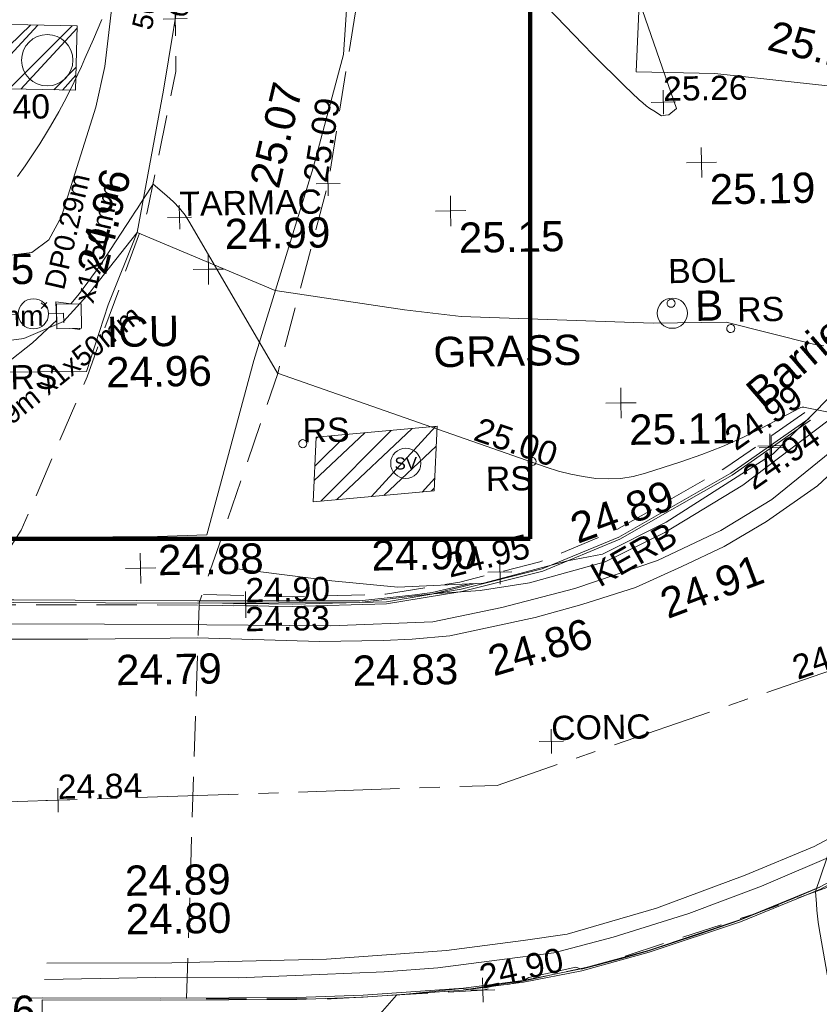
# Model space of a CAD drawing. Header units: millimetres. Extents: x -290717 to 520720, y -88450 to 287762.
# Tile 92 of 197: x -21755 to -11840, y -36771 to -24564. Entities that reach past the tile are written whole.
import ezdxf

# ---------------------------------------------------------------- set-up
doc = ezdxf.new("R2010")
doc.units = ezdxf.units.MM
for name, pattern in [('IMPORT-CENTER _6_', [2000, 1250, -250, 250, -250]), ('IMPORT-DASHED _2_', [750, 500, -250]), ('IMPORT-HIDDEN2 _3_', [4762.5, 3175, -1587.5]), ('IMPORT-UG_ELEC_LV_QLB2 _2_', [2700, 1500, -300.0000000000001, 0, -250, 150, -300.0000000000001, 0, -200]), ('IMPORT-UG_ELEC_STREET LIGHTING_QLB2 _2_', [2700, 1500, -300.0000000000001, 0, -250, 150, -300.0000000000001, 0, -200])]:
    doc.linetypes.add(name, pattern=pattern)
for name, color, linetype, lineweight, true_color in [('00_TOPO_FOOTPATH', 7, 'Continuous', 9, 0xa50000), ('00_TOPO_FURN_BARRIER', 7, 'Continuous', 9, 0x666666), ('00_TOPO_FURN_BOLLARD', 7, 'Continuous', 9, 0x666666), ('00_TOPO_FURN_LAMP_POST', 7, 'Continuous', 9, 0x666666), ('00_TOPO_KERB_BOTTOM', 1, 'Continuous', 9, 0xff0000), ('00_TOPO_KERB_TOP', 7, 'Continuous', 9, 0xa500a5), ('00_TOPO_LEVEL_SPOT', 7, 'Continuous', 9, 0x666666), ('00_TOPO_ROAD_MARKING_YELLOW_CONTINUOUS', 40, 'Continuous', 9, 0xffbf00), ('00_TOPO_SERV_IC', 5, 'Continuous', 9, 0x0000ff), ('00_TOPO_SERV_MH', 7, 'Continuous', 9, 0x666666), ('00_TOPO_SERV_STOP_VALVE', 7, 'Continuous', 9, 0x666666), ('00_UAV_FORM_LINES', 7, 'Continuous', 9, 0x666666), ('01_DTM_CONTOUR_MJR', 7, 'Continuous', 9, 0x7f3f00), ('12333-PUM-2D-U-0001-C01 - Rev2_REVIT IMPORT_dwg', 7, 'Continuous', 9, 0x767676), ('A_RHA_Line', 7, 'Continuous', 9, 0x00a600), ('BOLLARD', 7, 'Continuous', 9, 0x00a5a5), ('BOLLARD_TXT', 7, 'Continuous', 9, 0x00a5a5), ('CONTOURS_INDEX', 4, 'Continuous', 9, 0x00ffff), ('CONTOURS_INDEX_LVL', 4, 'Continuous', 9, 0x00ffff), ('CONTOURS_MINOR', 7, 'Continuous', 9, 0x00a5a5), ('KERB_BOTTOM', 7, 'Continuous', 9, 0x0000a5), ('KERB_BOTTOM_LVL', 7, 'Continuous', 9, 0x0000a5), ('KERB_BOTTOM_TXT', 7, 'Continuous', 9, 0x0000a5), ('KERB_TOP', 2, 'Continuous', 9, 0xffff00), ('KERB_TOP_LVL', 2, 'Continuous', 9, 0xffff00), ('PUM-CHAMBER EXTENTS', 6, 'IMPORT-HIDDEN2 _3_', 9, 0xff00ff), ('PUM-ELECTRIC-LV-QLB2', 1, 'IMPORT-UG_ELEC_LV_QLB2 _2_', 9, 0xff0000), ('PUM-ELECTRIC-MH', 1, 'Continuous', 9, 0xff0000), ('ROAD_CROWNLINE', 7, 'IMPORT-CENTER _6_', 9, 0xa500a5), ('ROAD_CROWNLINE_LVL', 7, 'Continuous', 9, 0xa500a5), ('ROADSIGN', 7, 'Continuous', 9, 0x00a5a5), ('ROADSIGN_TXT', 7, 'Continuous', 9, 0x00a5a5), ('SPOT_HEIGHTS_LVL', 7, 'Continuous', 9, 0x00a500)]:
    doc.layers.add(name, color=color, linetype=linetype, lineweight=lineweight, true_color=true_color)
for name, color, linetype, lineweight in [('00_TOPO_ROAD_EDGE', 7, 'Continuous', 9), ('00_TOPO_SURFACE', 7, 'Continuous', 9), ('00_TOPO_SURVEY_TEXT', 7, 'Continuous', 9), ('CHANGE_OF_SURFACE', 7, 'IMPORT-DASHED _2_', 9), ('CHANGE_OF_SURFACE_LVL', 7, 'Continuous', 9), ('GEN-TEXT', 7, 'Continuous', 9), ('Text', 7, 'Continuous', 9), ('TEXT_TXT', 7, 'Continuous', 9)]:
    doc.layers.add(name, color=color, linetype=linetype, lineweight=lineweight)
doc.styles.add('Arial_1', font='arial.ttf', dxfattribs={"height": 250})
doc.styles.add('Arial_3', font='arial.ttf', dxfattribs={"height": 299.9999999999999})
doc.styles.add('Swis721 Lt BT', font='swissl.ttf', dxfattribs={"height": 399.9999999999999})
doc.styles.add('Swis721 Lt BT_2', font='swissl.ttf', dxfattribs={"height": 375})
pattern_1 = [(45, (-533641079.65, -725615854.3560001), (-265.1650429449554, 265.1650429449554), []), (45, (-533640902.873, -725615854.3560001), (-265.1650429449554, 265.1650429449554), [])]

# ---------------------------------------------------------------- blocks, each defined once
blk = doc.blocks.new('12333-PUM-2D-U-0001-C01 - Rev2_REVIT IMPORT_dwg_MSL_Bollard_2-2077182-Site Location Plan Existing')
at = {"layer": '00_TOPO_FURN_BOLLARD', "color": 254, "true_color": 0xcccccc}
blk.add_circle((0, 0), 62.50000000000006, dxfattribs=at)
blk = doc.blocks.new('12333-PUM-2D-U-0001-C01 - Rev2_REVIT IMPORT_dwg_MSL_Sluice_Valve_SYM-2077186-Site Location Plan Existing')
at = {"layer": '00_TOPO_SERV_STOP_VALVE', "color": 254, "true_color": 0xcccccc}
blk.add_circle((0, 0), 500.0000000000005, dxfattribs=at)
at = {"layer": '00_TOPO_SERV_STOP_VALVE', "insert": (0, 198.9876086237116), "char_height": 399.9999999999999, "width": 785.1100955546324, "attachment_point": 2, "line_spacing_factor": 1.005061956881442, "style": 'Swis721 Lt BT'}
blk.add_mtext('SV', dxfattribs=at)
blk = doc.blocks.new('12333-PUM-2D-U-0001-C01 - Rev2_REVIT IMPORT_dwg_MSL_Lamp_Post_SYM-2077199-Site Location Plan Existing')
at = {"layer": '00_TOPO_FURN_LAMP_POST', "color": 254, "true_color": 0xcccccc, "flags": 128}
for points in [[(-500.1060478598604, 0), (-1000.212095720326, 0), (-1000.212095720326, 316.7338303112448)], [(500.1060478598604, 0), (1000.21209571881, 0), (1000.21209571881, -316.7338303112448)]]:
    blk.add_lwpolyline(points, dxfattribs=at)
at = {"layer": '00_TOPO_FURN_LAMP_POST', "color": 254, "true_color": 0xcccccc}
blk.add_circle((0, 0), 500.1060478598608, dxfattribs=at)
blk = doc.blocks.new('12333-PUM-2D-U-0001-C01 - Rev2_REVIT IMPORT_dwg_MM-2077200-Site Location Plan Existing')
at = {"layer": '00_TOPO_LEVEL_SPOT', "color": 254, "true_color": 0xcccccc, "flags": 128}
for points in [[(500.0000000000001, 0), (0, 0), (0, 500.0000000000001)], [(0, -500.0000000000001), (0, 0), (-500.0000000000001, 0)]]:
    blk.add_lwpolyline(points, dxfattribs=at)
blk = doc.blocks.new('12333-PUM-2D-U-0001-C01 - Rev2_REVIT IMPORT_dwg_MGS62954_T2_Galway_ITM_3d_Rev1-2077680-Site Location Plan Existing')
at = {"layer": '00_TOPO_FOOTPATH', "color": 254, "true_color": 0xcccccc, "flags": 128}
for points in [[(533881824.0169815, 725531866.1255174), (533881548.4303121, 725530337.5987855), (533881188.3561458, 725528577.882533), (533880815.4169267, 725527689.741714), (533880533.4061157, 725526867.1780107), (533878781.2088785, 725526886.8535535), (533876277.7779422, 725526864.1898569), (533872143.7932907, 725526986.7643555), (533868487.3565458, 725527047.1553327), (533865228.0893645, 725527090.5428319), (533862218.2111233, 725527175.4115452), (533858871.3585216, 725527225.7481619), (533855899.5554926, 725527280.6330745), (533852096.8166749, 725527399.7001379), (533848933.2210085, 725527461.3350511), (533845762.6580964, 725527552.5718659), (533842664.1657307, 725527632.2784352), (533840114.5639098, 725527692.4560995), (533837580.3047698, 725527683.2795137)], [(533883886.2633145, 725531910.7181604), (533883787.124692, 725530740.1591415), (533883383.7196088, 725529341.9825389), (533882609.9145303, 725526966.3994282), (533881987.855505, 725524815.0160836), (533881374.8857753, 725524805.9543355), (533879157.0611085, 725524830.131565), (533876991.2697557, 725524868.073097), (533873914.2353975, 725524878.533565), (533871361.1059412, 725524959.9107912), (533869268.8835273, 725525023.187276), (533866686.8424108, 725525041.6003227), (533864160.214362, 725525058.345217), (533862322.7890157, 725525192.2552412), (533859397.6752016, 725525181.428156), (533856846.9648852, 725525270.6066117), (533853403.4741502, 725525290.0591204), (533851575.8635924, 725525327.737305), (533849412.7606061, 725525394.5112714), (533846782.654297, 725525442.5573014), (533844248.5047705, 725525497.9040127), (533841648.8856794, 725525550.7684742), (533838727.1633984, 725525555.6147966), (533834713.4143859, 725525603.5220733)], [(533879846.3794947, 725519088.3267349), (533879807.6843984, 725517331.2863914), (533881000.0000001, 725517320.0000002), (533882280.0000001, 725517280.0000001), (533883530.0000001, 725517260.0000001), (533884760.0000001, 725517270), (533885820.0000001, 725517410.0000001), (533887170.0000001, 725517660.0000001), (533888330.0000001, 725517960.0000001), (533889400.0000001, 725518320.0000002), (533890620, 725518850), (533891770.0000001, 725519450.0000002), (533892940.0000002, 725520210.0000001), (533893428.5374726, 725520688.298965)]]:
    blk.add_lwpolyline(points, dxfattribs=at)
at = {"layer": '00_TOPO_FURN_BARRIER', "color": 254, "true_color": 0xcccccc, "flags": 128}
blk.add_lwpolyline([(533882357.3972504, 725524389.1523546), (533883527.3549364, 725524219.3306136), (533884343.0521837, 725524126.4785206), (533885409.4967975, 725524158.5345997), (533886452.7163209, 725524415.5109966), (533886887.7151687, 725524490.4919128), (533887686.2072534, 725524875.268051), (533889025.0445718, 725525698.6386235), (533890219.1276541, 725526853.1530051), (533890195.5563781, 725527412.3805257), (533890022.2992955, 725527816.4851316), (533889916.6572986, 725528004.3771942)], dxfattribs=at)
at = {"layer": '00_TOPO_KERB_BOTTOM', "color": 254, "true_color": 0xcccccc, "flags": 128}
for points in [[(533879846.9058573, 725519113.0966251), (533881316.0815309, 725519081.876492), (533883002.4265877, 725519062.9188831), (533883826.2702482, 725519074.8024061), (533885070.5115062, 725519140.1454376), (533885812.5485874, 725519225.5254654), (533886536.2489522, 725519355.3904897), (533887373.9162495, 725519569.7320637), (533888512.9282416, 725519928.4913841), (533889508.1100352, 725520315.570553), (533890407.4704977, 725520777.3153565), (533891201.5277331, 725521245.8987505), (533892121.2632707, 725521842.1670331), (533892685.0227359, 725522253.657339), (533893203.2202231, 725522668.8107702), (533893975.847366, 725523400.9786823), (533894558.2379677, 725524054.4627668), (533895199.0798793, 725524863.7542857)], [(533869762.6222015, 725524209.5888888), (533872333.3643778, 725524161.2360156), (533873930.5213518, 725524132.7842431), (533877707.5419935, 725524060.8086078), (533879578.3688473, 725524021.1645296), (533881857.2976246, 725523971.4912926), (533883864.469012, 725523942.9036375), (533884556.8854219, 725524014.4964852), (533884776.0519351, 725524037.920274), (533885309.833658, 725524155.5388423)]]:
    blk.add_lwpolyline(points, dxfattribs=at)
at = {"layer": '00_TOPO_KERB_TOP', "color": 254, "true_color": 0xcccccc, "flags": 128}
for points in [[(533879846.3794947, 725519088.3267349), (533881315.6790873, 725519057.103969), (533883002.4660103, 725519038.1413925), (533883827.0988801, 725519050.0362991), (533885072.5791739, 725519115.4444003), (533885816.1561576, 725519201.0016118), (533886541.5147632, 725519331.1642007), (533887380.7137249, 725519545.8976957), (533888521.1492514, 725519905.1053926), (533889518.2856471, 725520292.9448102), (533890419.4344599, 725520755.6077788), (533891214.5679875, 725521224.8263068), (533892135.3161299, 725521821.7510653), (533892700.0789923, 725522233.9737548), (533893219.514516, 725522650.1190374), (533893993.6479188, 725523383.7143329), (533894577.2137393, 725524038.5170978), (533895219.0950229, 725524849.1211946)], [(533869763.475933, 725524255.1262982), (533872334.1982412, 725524206.7737985), (533873931.3608434, 725524178.321926), (533877708.9955586, 725524085.9212899), (533879578.983674, 725524051.8475714), (533881857.8485809, 725524000.4853247), (533883865.2701524, 725523964.2171425), (533884554.9573572, 725524025.891974), (533884770.7047093, 725524052.2213011), (533885252.3241061, 725524153.8101722)]]:
    blk.add_lwpolyline(points, dxfattribs=at)
at = {"layer": '00_TOPO_ROAD_EDGE', "color": 254, "true_color": 0xcccccc, "flags": 128}
for points in [[(533892776.8001906, 725531849.279972), (533892568.4905902, 725530658.0861753), (533892328.936202, 725529700.1693399), (533892041.8596604, 725528918.1905737), (533891590.2065402, 725528101.1067967), (533891031.2449029, 725527388.1722424), (533890491.0378391, 725526779.9675095), (533889866.4036505, 725526209.2220178), (533888645.4436013, 725525315.9149196), (533887664.7286532, 725524746.1380289), (533886918.5708212, 725524397.4539391), (533885979.1279541, 725524152.5003964), (533885363.9844481, 725524066.9151088), (533884776.0519351, 725524037.920274)], [(533867381.3099993, 725519353.3109809), (533868464.2805459, 725519363.9383339), (533870670.0478965, 725519316.9517137), (533872597.8492768, 725519283.1137826), (533874850.2121013, 725519266.7479048), (533876692.3974477, 725519229.83249), (533878449.2766463, 725519149.2811823), (533879682.5164536, 725519111.7710341), (533879846.9058573, 725519113.0966251)]]:
    blk.add_lwpolyline(points, dxfattribs=at)
at = {"layer": '00_TOPO_ROAD_MARKING_YELLOW_CONTINUOUS', "color": 254, "true_color": 0xcccccc, "flags": 128}
for points in [[(533894860, 725525230), (533894460.0000001, 725524720.0000001), (533893780.0000001, 725523890), (533893110, 725523220.0000001), (533892320.0000001, 725522580.0000001), (533891390.0000001, 725521910), (533890310.0000002, 725521260.0000001), (533889450.0000001, 725520820.0000002), (533888590.0000001, 725520480), (533887480, 725520090.0000001), (533886370, 725519790.0000001), (533885820.0000001, 725519720.0000001), (533884870.0000001, 725519610), (533883380.0000001, 725519530.0000001), (533881460.0000001, 725519520), (533879910.0000001, 725519540.0000001)], [(533879880.0000001, 725519340.0000001), (533881260, 725519340.0000001), (533882280.0000001, 725519320.0000002), (533883290.0000001, 725519340.0000001), (533884090, 725519360), (533884760.0000001, 725519400), (533885490, 725519480), (533886200.0000001, 725519560.0000001), (533886940.0000002, 725519740), (533887880.0000001, 725520020), (533888790.0000001, 725520340.0000001), (533889770.0000001, 725520740), (533890810.0000002, 725521330.0000001), (533891810.0000002, 725521980.0000001), (533892550.0000001, 725522500), (533893250.0000001, 725523100), (533893920.0000001, 725523750), (533894430.0000002, 725524350), (533894980, 725525070.0000002)], [(533892450.0000001, 725529110), (533892000.0000001, 725528320.0000001), (533891660.0000001, 725527840.0000001), (533891160.0000001, 725527190.0000002), (533890670.0000001, 725526620.0000001), (533890190.0000002, 725526090.0000001), (533889750.0000001, 725525720.0000002), (533889000.0000001, 725525130.0000001), (533888360.0000001, 725524760.0000001), (533887570.0000001, 725524400), (533886540.0000001, 725524070.0000002), (533885630.0000001, 725523850.0000001), (533884770.0000001, 725523690.0000002), (533883500.0000001, 725523660.0000001), (533881970, 725523700.0000002), (533880700.0000001, 725523730.0000001), (533878790.0000001, 725523770.0000001), (533876770.0000001, 725523800.0000001), (533874500, 725523850.0000001), (533872220, 725523880.0000001), (533870550.0000001, 725523940.0000001), (533869160.0000001, 725523960.0000001), (533867340, 725523990), (533865650.0000001, 725524000.0000001)], [(533871560.0000002, 725523720.0000001), (533873120.0000001, 725523700.0000002), (533874600, 725523680.0000002), (533876310.0000002, 725523640), (533877690.0000002, 725523610), (533879260, 725523570.0000002), (533880490.0000001, 725523550), (533881850, 725523540.0000001), (533883360, 725523470.0000002), (533884150.0000001, 725523470.0000002), (533884510.0000001, 725523480), (533884980, 725523510), (533886040.0000001, 725523720.0000001), (533886620.0000001, 725523870), (533887290.0000001, 725524070.0000002), (533887870, 725524320.0000001), (533888400.0000001, 725524560.0000002), (533888930.0000002, 725524860), (533889570.0000001, 725525290.0000001), (533890300.0000001, 725525950.0000002), (533890880, 725526580.0000001), (533891480, 725527210.0000002), (533891970, 725527830.0000001), (533892650, 725529030.0000001)]]:
    blk.add_lwpolyline(points, dxfattribs=at)
at = {"layer": '00_TOPO_SERV_IC', "color": 254, "true_color": 0xcccccc}
for p, q in [((533880174.3000002, 725527403.4), (533880174.3000001, 725527708.2000002)), ((533880174.3000001, 725527708.2000002), (533880479.1, 725527708.2)), ((533880479.1, 725527708.2), (533880479.1000001, 725527403.4)), ((533880174.3000002, 725527403.4), (533880479.1000001, 725527403.4))]:
    blk.add_line(p, q, dxfattribs=at)
at = {"layer": '00_TOPO_SERV_MH', "color": 254, "true_color": 0xcccccc}
blk.add_circle((533880111.7575551, 725530733.8337686), 318.5548947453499, dxfattribs=at)
at = {"layer": '00_TOPO_SURFACE', "color": 254, "true_color": 0xcccccc, "flags": 128}
blk.add_lwpolyline([(533890041.8830191, 725527770.8080786), (533890971.2447152, 725529340.9286244), (533891156.5344743, 725529804.6366411), (533890625.1850209, 725530021.6857438), (533889819.8626758, 725530241.2968221), (533888383.891334, 725530426.724571), (533887409.0979357, 725530462.6563367), (533887709.8376489, 725535337.494107), (533887736.0811435, 725537909.4398379), (533887555.2768385, 725538127.165015), (533886818.5378838, 725538740.1102412), (533885574.9106878, 725538838.0220703), (533884201.1022913, 725538866.8864359)], dxfattribs=at)
at = {"layer": '00_UAV_FORM_LINES', "color": 254, "true_color": 0xcccccc, "flags": 128}
blk.add_lwpolyline([(533881342.351, 725536431.7650001), (533881209.3509999, 725533868.7650002), (533880982.351, 725531807.7650001), (533880824.351, 725530644.7650001), (533880704.351, 725530139.7650001), (533880358.351, 725529111.7650001), (533880254.351, 725528793.765), (533880091.351, 725528506.765), (533879881.351, 725528352.7650001), (533879481.351, 725528309.7650002), (533879165.351, 725528239.765), (533879023.351, 725528116.7650001), (533878957.351, 725527974.7650001), (533878898.351, 725527761.765), (533878802.351, 725527505.7650001), (533878660.351, 725527326.7650001), (533878378.351, 725527220.765), (533877930.351, 725527231.7650001), (533874072.351, 725527287.7650002), (533869429.351, 725527500.765), (533864557.351, 725527458.765), (533859659.3510001, 725527467.765), (533857375.351, 725527501.7650001)], dxfattribs=at)
at = {"layer": '01_DTM_CONTOUR_MJR', "color": 254, "true_color": 0xcccccc, "flags": 128}
for points in [[(533883973.4245064, 725518775.4885793), (533884240.0000001, 725519070.0000002), (533885049.3333333, 725519138.6666667), (533885070.0000001, 725519131.4285716), (533885131.6666666, 725519129.166667), (533885813.5714288, 725519219.2857144), (533885882.7397113, 725519259.4376214), (533886469.5118585, 725519377.6831547), (533886540.0000001, 725519350.9999999), (533887056.2500001, 725519476.7708333), (533887372.6666666, 725519564.6666669), (533887992.0833334, 725519755.8333333), (533888511.7857144, 725519926.4285716), (533889179.1370293, 725520182.9759415), (533889511.1538462, 725520316.5384616)], [(533889676.6224093, 725527025.255829), (533889551.5362795, 725527047.7903855), (533888471.1436422, 725527342.0717674), (533887566.3972656, 725527343.2259218), (533885189.0770196, 725527467.9620636), (533884488.4212505, 725527563.6376052), (533882890.0000001, 725527830.0000001), (533881190.0000002, 725528580.0000002), (533880632.7653303, 725527900.3183963), (533880594.6215882, 725527848.2444171), (533880257.2626023, 725527491.002075), (533879762.7370542, 725527288.934983), (533879484.3328723, 725527256.8363942)]]:
    blk.add_lwpolyline(points, dxfattribs=at)
for name, p, xscale, yscale, zscale in [('12333-PUM-2D-U-0001-C01 - Rev2_REVIT IMPORT_dwg_MM-2077200-Site Location Plan Existing', (533888201.5360155, 725529324.5140612), 0.375, 0.375, 0.375), ('12333-PUM-2D-U-0001-C01 - Rev2_REVIT IMPORT_dwg_MM-2077200-Site Location Plan Existing', (533885080.8179004, 725528778.5241997), 0.375, 0.375, 0.375), ('12333-PUM-2D-U-0001-C01 - Rev2_REVIT IMPORT_dwg_MM-2077200-Site Location Plan Existing', (533882064.4223305, 725528107.1000665), 0.375, 0.375, 0.375), ('12333-PUM-2D-U-0001-C01 - Rev2_REVIT IMPORT_dwg_MSL_Lamp_Post_SYM-2077199-Site Location Plan Existing', (533879885.6893156, 725527593.4176581), 0.375, 0.375, 0.375), ('12333-PUM-2D-U-0001-C01 - Rev2_REVIT IMPORT_dwg_MSL_Bollard_2-2077182-Site Location Plan Existing', (533887807.0450848, 725527462.785777), 3, 3, 3), ('12333-PUM-2D-U-0001-C01 - Rev2_REVIT IMPORT_dwg_MM-2077200-Site Location Plan Existing', (533887150.7699157, 725526361.6365628), 0.375, 0.375, 0.375), ('12333-PUM-2D-U-0001-C01 - Rev2_REVIT IMPORT_dwg_MSL_Sluice_Valve_SYM-2077186-Site Location Plan Existing', (533884470, 725525660.0000001), 0.375, 0.375, 0.375), ('12333-PUM-2D-U-0001-C01 - Rev2_REVIT IMPORT_dwg_MM-2077200-Site Location Plan Existing', (533881159.3926153, 725524416.6960229), 0.375, 0.375, 0.375)]:
    blk.add_blockref(name, p, dxfattribs=dict(xscale=xscale, yscale=yscale, zscale=zscale))
at = {"layer": '00_TOPO_FOOTPATH', "color": 251, "true_color": 0x666666, "char_height": 375, "width": 1495.902363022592, "attachment_point": 1, "line_spacing_factor": 1.005061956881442, "style": 'Swis721 Lt BT_2'}
for s, insert, rotation in [('25.07', (533882590.338837, 725529169.2013346), 75.710488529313), ('24.96', (533880429.4542417, 725528142.1394259), 75.03536389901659)]:
    blk.add_mtext(s, dxfattribs=dict(at, insert=insert, rotation=rotation))
at = {"layer": '00_TOPO_FURN_BARRIER', "char_height": 375, "attachment_point": 1, "line_spacing_factor": 1.005061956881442, "style": 'Swis721 Lt BT_2'}
for s, insert, width, rotation in [('Barrier', (533888669.1708437, 725526533.7704432), 1766.589457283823, 39.73835961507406), ('24.89', (533886461.1969716, 725524978.1317493), 1495.902363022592, 19.07330698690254)]:
    blk.add_mtext(s, dxfattribs=dict(at, insert=insert, width=width, rotation=rotation))
at = {"layer": '00_TOPO_FURN_BOLLARD', "insert": (533888089.8034046, 725527736.983127), "char_height": 375, "width": 398.9072968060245, "attachment_point": 1, "line_spacing_factor": 1.005061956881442, "style": 'Swis721 Lt BT_2'}
blk.add_mtext('B', dxfattribs=at)
at = {"layer": '00_TOPO_FURN_LAMP_POST', "insert": (533878594.3167777, 725528339.7440822), "char_height": 375, "width": 1495.902363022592, "attachment_point": 1, "line_spacing_factor": 1.005061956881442, "style": 'Swis721 Lt BT_2'}
blk.add_mtext('24.95', dxfattribs=at)
at = {"layer": '00_TOPO_KERB_BOTTOM', "color": 251, "true_color": 0x666666, "char_height": 375, "width": 1495.902363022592, "attachment_point": 1, "line_spacing_factor": 1.005061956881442, "style": 'Swis721 Lt BT_2'}
for s, insert in [('24.83', (533883765.1175379, 725523287.0220027)), ('24.80', (533880897.9103328, 725520254.3061962))]:
    blk.add_mtext(s, dxfattribs=dict(at, insert=insert))
at = {"layer": '00_TOPO_KERB_TOP', "color": 251, "true_color": 0x666666, "char_height": 375, "width": 1495.902363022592, "attachment_point": 1, "line_spacing_factor": 1.005061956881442, "style": 'Swis721 Lt BT_2'}
for s, insert in [('24.90', (533884024.9602019, 725524711.8996925)), ('24.89', (533880897.5103328, 725520732.6690903))]:
    blk.add_mtext(s, dxfattribs=dict(at, insert=insert))
at = {"layer": '00_TOPO_LEVEL_SPOT', "char_height": 375, "width": 1495.902363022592, "attachment_point": 1, "line_spacing_factor": 1.005061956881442, "style": 'Swis721 Lt BT_2'}
for s, insert in [('25.19', (533888296.5808529, 725529177.1102244)), ('24.99', (533882274.1966791, 725528727.8422159)), ('25.15', (533885175.8808528, 725528631.1102245)), ('25.11', (533887245.8808528, 725526214.2102245)), ('24.88', (533881376.1631888, 725524700.4674975))]:
    blk.add_mtext(s, dxfattribs=dict(at, insert=insert))
at = {"layer": '00_TOPO_ROAD_EDGE', "color": 251, "true_color": 0x666666, "insert": (533885412.4192017, 725523358.5776033), "char_height": 375, "width": 1495.902363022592, "attachment_point": 1, "rotation": 15.515041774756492, "line_spacing_factor": 1.005061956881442, "style": 'Swis721 Lt BT_2'}
blk.add_mtext('24.86', dxfattribs=at)
at = {"layer": '00_TOPO_ROAD_EDGE', "color": 251, "true_color": 0x666666, "insert": (533878449.3, 725519144.5296081), "char_height": 375, "width": 1495.902363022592, "attachment_point": 1, "line_spacing_factor": 1.005061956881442, "style": 'Swis721 Lt BT_2'}
blk.add_mtext('24.76', dxfattribs=at)
at = {"layer": '00_TOPO_ROAD_MARKING_YELLOW_CONTINUOUS', "color": 251, "true_color": 0x666666, "insert": (533887557.0192077, 725524024.0197383), "char_height": 375, "width": 1495.902363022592, "attachment_point": 1, "rotation": 19.66670286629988, "line_spacing_factor": 1.005061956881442, "style": 'Swis721 Lt BT_2'}
blk.add_mtext('24.91', dxfattribs=at)
at = {"layer": '00_TOPO_ROAD_MARKING_YELLOW_CONTINUOUS', "color": 251, "true_color": 0x666666, "insert": (533880832.924547, 725523346.233501), "char_height": 375, "width": 1495.902363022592, "attachment_point": 1, "line_spacing_factor": 1.005061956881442, "style": 'Swis721 Lt BT_2'}
blk.add_mtext('24.79', dxfattribs=at)
at = {"layer": '00_TOPO_SERV_IC', "color": 251, "true_color": 0x666666, "char_height": 375, "attachment_point": 1, "line_spacing_factor": 1.005061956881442, "style": 'Swis721 Lt BT_2'}
for s, insert, width in [('ICU', (533880788.0032159, 725527539.3498819), 1021.012723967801), ('24.96', (533880774.0923911, 725527038.8914543), 1495.902363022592)]:
    blk.add_mtext(s, dxfattribs=dict(at, insert=insert, width=width))
at = {"layer": '00_TOPO_SURFACE', "color": 251, "true_color": 0x666666, "insert": (533889121.0092819, 725531073.3936236), "char_height": 375, "width": 1495.902363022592, "attachment_point": 1, "rotation": 345.09110134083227, "line_spacing_factor": 1.005061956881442, "style": 'Swis721 Lt BT_2'}
blk.add_mtext('25.14', dxfattribs=at)
at = {"layer": '00_TOPO_SURVEY_TEXT', "color": 251, "true_color": 0x666666, "insert": (533884836.0562168, 725527218.6408757), "char_height": 375, "width": 2018.280965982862, "attachment_point": 1, "line_spacing_factor": 1.005061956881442, "style": 'Swis721 Lt BT_2'}
blk.add_mtext('GRASS', dxfattribs=at)
blk = doc.blocks.new('12333-PUM-2D-U-0001-C01 - Rev2_REVIT IMPORT_dwg_CIRCL-2077787-Site Location Plan Existing')
at = {"layer": 'ROADSIGN', "color": 254, "true_color": 0xaae1e1, "flags": 128}
blk.add_lwpolyline([(475.0000000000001, -154), (500.0000000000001, 0), (475.0000000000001, 154), (404.0000000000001, 293), (293, 404.0000000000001), (154, 475.0000000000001), (0, 500.0000000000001), (-154, 475.0000000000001), (-293, 404.0000000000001), (-404.0000000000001, 293), (-475.0000000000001, 154), (-500.0000000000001, 0), (-475.0000000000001, -154), (-404.0000000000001, -293), (-293, -404.0000000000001), (-154, -475.0000000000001), (0, -500.0000000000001), (154, -475.0000000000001), (293, -404.0000000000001), (404.0000000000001, -293)], close=True, dxfattribs=at)
blk = doc.blocks.new('12333-PUM-2D-U-0001-C01 - Rev2_REVIT IMPORT_dwg_SPOT-2077713-Site Location Plan Existing')
at = {"layer": 'Text', "color": 253, "true_color": 0xaaaaaa}
for p, q in [((0, 500.0000000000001), (0, -500.0000000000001)), ((-500.0000000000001, 0), (500.0000000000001, 0))]:
    blk.add_line(p, q, dxfattribs=at)
blk = doc.blocks.new('12333-PUM-2D-U-0001-C01 - Rev2_REVIT IMPORT_dwg_CIRCL-2077706-Site Location Plan Existing')
at = {"layer": 'BOLLARD', "color": 254, "true_color": 0xaae1e1, "flags": 128}
blk.add_lwpolyline([(475.0000000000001, -154), (500.0000000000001, 0), (475.0000000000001, 154), (404.0000000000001, 293), (293, 404.0000000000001), (154, 475.0000000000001), (0, 500.0000000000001), (-154, 475.0000000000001), (-293, 404.0000000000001), (-404.0000000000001, 293), (-475.0000000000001, 154), (-500.0000000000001, 0), (-475.0000000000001, -154), (-404.0000000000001, -293), (-293, -404.0000000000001), (-154, -475.0000000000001), (0, -500.0000000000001), (154, -475.0000000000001), (293, -404.0000000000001), (404.0000000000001, -293)], close=True, dxfattribs=at)
blk = doc.blocks.new('12333-PUM-2D-U-0001-C01 - Rev2_REVIT IMPORT_dwg_SPOT-2077769-Site Location Plan Existing')
at = {"layer": 'CHANGE_OF_SURFACE_LVL', "color": 253, "true_color": 0xaaaaaa}
for p, q in [((0, 500.0000000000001), (0, -500.0000000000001)), ((-500.0000000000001, 0), (500.0000000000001, 0))]:
    blk.add_line(p, q, dxfattribs=at)
blk = doc.blocks.new('12333-PUM-2D-U-0001-C01 - Rev2_REVIT IMPORT_dwg_SPOT-2077770-Site Location Plan Existing')
at = {"layer": 'KERB_BOTTOM_LVL', "color": 9, "true_color": 0xaaaae1}
for p, q in [((0, 500.0000000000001), (0, -500.0000000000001)), ((-500.0000000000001, 0), (500.0000000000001, 0))]:
    blk.add_line(p, q, dxfattribs=at)
blk = doc.blocks.new('12333-PUM-2D-U-0001-C01 - Rev2_REVIT IMPORT_dwg_SPOT-2077810-Site Location Plan Existing')
at = {"layer": 'KERB_TOP_LVL', "color": 51, "true_color": 0xffffaa}
for p, q in [((0, 500.0000000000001), (0, -500.0000000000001)), ((-500.0000000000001, 0), (500.0000000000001, 0))]:
    blk.add_line(p, q, dxfattribs=at)
blk = doc.blocks.new('12333-PUM-2D-U-0001-C01 - Rev2_REVIT IMPORT_dwg_SPOT-2077774-Site Location Plan Existing')
at = {"layer": 'ROAD_CROWNLINE_LVL', "color": 254, "true_color": 0xe1aae1}
for p, q in [((0, 500.0000000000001), (0, -500.0000000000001)), ((-500.0000000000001, 0), (500.0000000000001, 0))]:
    blk.add_line(p, q, dxfattribs=at)
blk = doc.blocks.new('12333-PUM-2D-U-0001-C01 - Rev2_REVIT IMPORT_dwg_SPOT-2077775-Site Location Plan Existing')
at = {"layer": 'SPOT_HEIGHTS_LVL', "color": 9, "true_color": 0xaae1aa}
for p, q in [((0, 500.0000000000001), (0, -500.0000000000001)), ((-500.0000000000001, 0), (500.0000000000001, 0))]:
    blk.add_line(p, q, dxfattribs=at)
blk = doc.blocks.new('12333-PUM-2D-U-0001-C01 - Rev2_REVIT IMPORT_dwg-1620468-Site Location Plan Existing')
at = {"layer": 'PUM-CHAMBER EXTENTS', "true_color": 0xffaaff}
h = blk.add_hatch(dxfattribs=at)
h.set_pattern_fill('FP_3', color=211, style=0, pattern_type=2)
h.set_pattern_definition(pattern_1)
h.paths.add_polyline_path([(239377.3501528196, -85499.35617856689), (239412.350152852, -84701.35617861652), (238183.3501529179, -84654.35617871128), (238148.3501528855, -85452.35617866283)])
h = blk.add_hatch(dxfattribs=at)
h.set_pattern_fill('FP_3', color=211, style=0, pattern_type=2)
h.set_pattern_definition(pattern_1)
h.paths.add_polyline_path([(242234.3501528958, -90652.35617861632), (243736.3501529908, -90543.35617867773), (243788.3501528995, -89742.35617870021), (242286.3501529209, -89851.3561786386)])
at = {"layer": 'CHANGE_OF_SURFACE', "color": 253, "true_color": 0xaaaaaa}
blk.add_line((238026.2581807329, -91854.7752960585), (240797.3469296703, -91906.7886932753), dxfattribs=at)
at = {"layer": 'CHANGE_OF_SURFACE', "color": 253, "true_color": 0xaaaaaa, "flags": 128}
for points in [[(238027.716953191, -91797.93098848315), (238609.0333225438, -90940.46261627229), (239456.8866066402, -89053.51079022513), (240238.3036259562, -87027.25379646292), (240625.8485040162, -85287.52220526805), (240629.1995099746, -83981.97849432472), (240583.3092941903, -79783.02371606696)], [(243130.2162905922, -80104.25522911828), (243061.3809663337, -83477.18611638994), (242487.753264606, -86712.44635526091), (241822.3451303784, -89052.84737935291), (240798.3962163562, -91879.91863954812)], [(248349.4998518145, -89649.29787127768), (247370.5348853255, -90309.27425343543), (245978.4334482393, -91071.09354343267), (245032.6465639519, -91445.54468709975), (244034.4771331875, -91678.07279294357), (243112.34184762, -91813.84731328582), (241952.7391983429, -91825.21596702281), (240836.5833925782, -91774.48577340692)], [(249333.2218870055, -95266.23446762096), (247619.8471888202, -95853.74007385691), (245671.0500881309, -96452.11909257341), (244231.5976845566, -96740.22750894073), (242349.2368487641, -96817.79515941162), (240555.457699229, -96784.55188090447), (240797.3469296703, -91906.7886932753)]]:
    blk.add_lwpolyline(points, dxfattribs=at)
at = {"layer": 'CONTOURS_INDEX', "color": 131, "true_color": 0xaaffff, "flags": 128}
for points in [[(248889.365352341, -99076.34564675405), (248416.0711581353, -96049.08873373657), (248405.4496187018, -95973.1328515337), (248396.4696024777, -95897.01014535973), (248389.9518718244, -95820.63720305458), (248385.0756641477, -95744.09743701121), (248377.7914835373, -95590.76706471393), (249103.6172282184, -93572.73907028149)], [(249456.5566662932, -89833.31746992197), (248354.7404684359, -89587.44956459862), (248335.8831417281, -89585.29210893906), (248317.3462027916, -89585.68231121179), (248299.2898460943, -89589.8940018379), (248281.5538772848, -89596.65335097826), (247824.0154957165, -89828.92509445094), (247575.0138453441, -89947.01993837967), (247322.3543013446, -90055.96265255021), (247064.2079178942, -90151.17717138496), (246802.4036411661, -90237.23955976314), (246359.0780033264, -90369.87273849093), (246206.7404247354, -90405.29419644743), (246053.3188950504, -90427.97038017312), (245898.2714387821, -90431.52865208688), (245742.1400310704, -90422.34164942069), (245586.4721914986, -90397.85550872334), (245432.5258197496, -90366.25473992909), (245281.1616498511, -90323.98202933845), (245131.5189480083, -90274.59469065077), (241817.7914835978, -89050.76706467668), (240766.1964036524, -87166.1621924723), (240707.11952087, -87072.44078954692), (240641.9972735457, -86983.67011966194), (240567.8069797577, -86902.3255485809), (240487.5713221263, -86825.9317098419), (240317.7914835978, -86680.76706444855), (240195.293925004, -86861.44148337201), (240158.5419306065, -86915.67531903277), (240121.8069692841, -86969.92068376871), (240085.0975569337, -87024.18334141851), (240048.4051780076, -87078.45752779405), (239640.5559872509, -87682.04117764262), (239382.5053316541, -88020.77903563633), (239271.2619699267, -88146.15617864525)], [(239094.650152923, -88343.55810632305), (238787.3505668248, -88619.69817057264), (238450.246457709, -88879.87944786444), (238084.5745729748, -89130.34131843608), (237529.6608440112, -89448.34785000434), (236952.6946593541, -89703.35855660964), (236342.6497913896, -89863.87552658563), (235710.5524677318, -89961.3966715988), (235273.9572123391, -89993.2880671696), (234593.321882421, -90013.47450795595), (233915.4438334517, -89994.75634854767), (233241.7017065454, -89917.68128902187), (232570.7168607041, -89801.70162930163), (231901.362262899, -89658.33825152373), (231231.3762778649, -89518.04251992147), (230560.4432109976, -89382.34825816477)]]:
    blk.add_lwpolyline(points, dxfattribs=at)
at = {"layer": 'CONTOURS_MINOR', "color": 254, "true_color": 0xaae1e1, "flags": 128}
for points in [[(245757.791483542, -82590.76706471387), (246822.0188273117, -85855.85323732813), (246727.5186611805, -85930.85076229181), (246683.5832234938, -85935.68889389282), (246635.9860650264, -85940.72105828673), (246540.3804444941, -85879.75313363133), (246493.7096789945, -85847.85151423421), (246448.5341968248, -85814.07735554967), (246405.6016389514, -85777.49438921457), (246364.1643640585, -85739.03888382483), (246184.9552944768, -85561.7509149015), (246055.8751453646, -85432.42977198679), (245927.9007400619, -85302.03702964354), (245801.5849518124, -85170.03688868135), (245676.3749076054, -85036.9651487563), (243087.7914836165, -82250.76706474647)], [(239717.8766705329, -84629.07794176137), (239609.5025569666, -84868.7493444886), (239499.5458747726, -85107.71454230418), (239453.9528042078, -85205.52472653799), (239362.356399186, -85393.30127509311), (239266.4403620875, -85578.74616701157), (239164.0448755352, -85760.6935724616), (239057.3297564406, -85940.3093205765), (239008.5729850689, -86019.17113678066), (238920.9204887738, -86156.1726187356), (238830.5184559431, -86291.27219540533), (238735.9921175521, -86423.51891438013), (238638.716242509, -86553.86372772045)]]:
    blk.add_lwpolyline(points, dxfattribs=at)
at = {"layer": 'GEN-TEXT', "color": 253, "true_color": 0xaaaaaa}
for p, q in [((238904.9948138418, -88195.71151770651), (238975.705491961, -88125.0008395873)), ((238975.705491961, -88195.71151770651), (238904.9948138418, -88125.0008395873))]:
    blk.add_line(p, q, dxfattribs=at)
at = {"layer": 'KERB_BOTTOM', "color": 9, "true_color": 0xaaaae1, "flags": 128}
blk.add_lwpolyline([(240797.3469296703, -91906.7886932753), (241951.4113633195, -91943.93099681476), (243121.6118752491, -91932.45844275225), (244056.6250291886, -91794.787794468), (245066.2097849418, -91559.60043659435), (246029.5482451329, -91180.04762299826), (247433.0722178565, -90411.9774173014), (248416.6441356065, -89748.8952256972)], dxfattribs=at)
at = {"layer": 'KERB_TOP', "color": 51, "true_color": 0xffffaa, "flags": 128}
blk.add_lwpolyline([(248400.8189660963, -89725.42122378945), (247418.3328559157, -90387.77141040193), (246017.5168539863, -91154.35969503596), (245060.1090111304, -91533.41174928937), (244051.6075629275, -91768.34674563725), (243119.5118087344, -91905.58783803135), (241951.7121757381, -91917.03685419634), (240798.3962163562, -91879.91863954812), (240797.3469296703, -91906.7886932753)], dxfattribs=at)
at = {"layer": 'PUM-CHAMBER EXTENTS', "color": 211, "linetype": 'Continuous', "true_color": 0xffaaff, "flags": 128}
for points in [[(238148.3501528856, -85452.35617866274), (238183.3501529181, -84654.35617871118), (239412.350152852, -84701.35617861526), (239377.3501528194, -85499.35617856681)], [(242234.3501528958, -90652.35617861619), (242286.3501529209, -89851.35617863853), (243788.3501528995, -89742.3561787), (243736.3501529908, -90543.35617867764)]]:
    blk.add_lwpolyline(points, close=True, dxfattribs=at)
at = {"layer": 'PUM-ELECTRIC-MH', "color": 21, "true_color": 0xffaaaa}
for p, q in [((239376.3501528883, -88464.3561786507), (239288.4710832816, -88450.95617869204)), ((239376.0856791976, -88450.95617869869), (239376.3501528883, -88464.3561786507))]:
    blk.add_line(p, q, dxfattribs=at)
at = {"layer": 'PUM-ELECTRIC-MH', "color": 21, "true_color": 0xffaaaa, "flags": 128}
blk.add_lwpolyline([(239094.3501528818, -88421.35617870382), (239088.3501528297, -88117.35617870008), (239277.2245712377, -88146.15617864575)], dxfattribs=at)
at = {"layer": 'ROAD_CROWNLINE', "color": 254, "true_color": 0xe1aae1, "flags": 128}
blk.add_lwpolyline([(249005.8644351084, -92725.2641448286), (244452.7000512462, -94206.14770636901), (233556.0493661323, -94382.96962436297), (213354.145256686, -93697.7846926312), (191428.2274483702, -93432.55181610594), (168463.4808728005, -92924.18880260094), (161119.0984302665, -92829.82842857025), (147819.5219684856, -92658.95592561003), (134837.1275247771, -92303.77720983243), (124390.617859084, -92017.97647366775), (104166.61100951, -91620.1271587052), (79168.41237922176, -91354.89428194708), (65619.43292734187, -91288.58606284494), (52755.63840637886, -91111.76414496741), (39913.94662542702, -90846.53126820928), (23027.45347493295, -90603.40113099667), (4969.515118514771, -90095.03811749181), (-7098.580772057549, -89785.59976140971), (-12602.16296347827, -89763.49702151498), (-16470.14241560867, -88901.49017248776), (-19409.80679926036, -87265.88743273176), (-21200.12871723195, -85365.05181633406), (-23476.71090893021, -80325.62715851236), (-23612.02828009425, -77630.5561786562)], dxfattribs=at)
blk.add_blockref('12333-PUM-2D-U-0001-C01 - Rev2_REVIT IMPORT_dwg_MGS62954_T2_Galway_ITM_3d_Rev1-2077680-Site Location Plan Existing', (-533641079.6498471, -725615854.3561786))
for name, p, xscale, yscale, zscale in [('12333-PUM-2D-U-0001-C01 - Rev2_REVIT IMPORT_dwg_SPOT-2077769-Site Location Plan Existing', (240627.5240072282, -84634.75034944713), 0.3, 0.3, 0.3), ('12333-PUM-2D-U-0001-C01 - Rev2_REVIT IMPORT_dwg_SPOT-2077775-Site Location Plan Existing', (246660.6914836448, -85773.26706470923), 0.3, 0.3, 0.3), ('12333-PUM-2D-U-0001-C01 - Rev2_REVIT IMPORT_dwg_SPOT-2077769-Site Location Plan Existing', (242487.753264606, -86712.44635526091), 0.3, 0.3, 0.3), ('12333-PUM-2D-U-0001-C01 - Rev2_REVIT IMPORT_dwg_SPOT-2077713-Site Location Plan Existing', (240638.5911683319, -87095.16440855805), 0.3, 0.3, 0.3), ('12333-PUM-2D-U-0001-C01 - Rev2_REVIT IMPORT_dwg_CIRCL-2077706-Site Location Plan Existing', (246714.4523045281, -88268.41358677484), 0.1, 0.1, 0.1), ('12333-PUM-2D-U-0001-C01 - Rev2_REVIT IMPORT_dwg_CIRCL-2077787-Site Location Plan Existing', (247448.9259404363, -88594.03744060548), 0.1, 0.1, 0.1), ('12333-PUM-2D-U-0001-C01 - Rev2_REVIT IMPORT_dwg_CIRCL-2077787-Site Location Plan Existing', (242117.7009741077, -89928.82694641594), 0.1, 0.1, 0.1), ('12333-PUM-2D-U-0001-C01 - Rev2_REVIT IMPORT_dwg_SPOT-2077810-Site Location Plan Existing', (247909.575911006, -90056.59631744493), 0.3, 0.3, 0.3), ('12333-PUM-2D-U-0001-C01 - Rev2_REVIT IMPORT_dwg_SPOT-2077770-Site Location Plan Existing', (247924.8581768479, -90080.43632132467), 0.3, 0.3, 0.3), ('12333-PUM-2D-U-0001-C01 - Rev2_REVIT IMPORT_dwg_CIRCL-2077787-Site Location Plan Existing', (244956.0196079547, -90199.60164942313), 0.1, 0.1, 0.1), ('12333-PUM-2D-U-0001-C01 - Rev2_REVIT IMPORT_dwg_SPOT-2077769-Site Location Plan Existing', (244533.5618485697, -91561.80873978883), 0.3, 0.3, 0.3), ('12333-PUM-2D-U-0001-C01 - Rev2_REVIT IMPORT_dwg_SPOT-2077770-Site Location Plan Existing', (241374.3791464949, -91925.35984504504), 0.3, 0.3, 0.3), ('12333-PUM-2D-U-0001-C01 - Rev2_REVIT IMPORT_dwg_SPOT-2077810-Site Location Plan Existing', (241375.0541959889, -91898.47774687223), 0.3, 0.3, 0.3), ('12333-PUM-2D-U-0001-C01 - Rev2_REVIT IMPORT_dwg_SPOT-2077713-Site Location Plan Existing', (245135.7097887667, -93672.76240570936), 0.3, 0.3, 0.3), ('12333-PUM-2D-U-0001-C01 - Rev2_REVIT IMPORT_dwg_SPOT-2077774-Site Location Plan Existing', (239004.3747088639, -94294.55866536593), 0.3, 0.3, 0.3), ('12333-PUM-2D-U-0001-C01 - Rev2_REVIT IMPORT_dwg_SPOT-2077769-Site Location Plan Existing', (244231.5976845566, -96740.22750894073), 0.3, 0.3, 0.3)]:
    blk.add_blockref(name, p, dxfattribs=dict(xscale=xscale, yscale=yscale, zscale=zscale))
at = {"layer": 'BOLLARD_TXT', "insert": (246684.2472583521, -87719.463069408), "char_height": 299.9999999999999, "width": 1002.685946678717, "attachment_point": 1, "line_spacing_factor": 0.9417779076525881, "style": 'Arial_3'}
blk.add_mtext('BOL', dxfattribs=at)
at = {"layer": 'CHANGE_OF_SURFACE_LVL', "char_height": 299.9999999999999, "width": 1256.112065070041, "attachment_point": 1, "line_spacing_factor": 0.9417779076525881, "style": 'Arial_3'}
for s, insert, rotation in [('25.09', (242177.6181277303, -86657.47179724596), 79.94566589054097), ('24.95', (243842.9092884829, -91330.43459526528), 13.11343745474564), ('24.90', (244169.7677597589, -96431.38226836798), 11.318273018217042)]:
    blk.add_mtext(s, dxfattribs=dict(at, insert=insert, rotation=rotation))
at = {"layer": 'CONTOURS_INDEX_LVL', "insert": (244321.6011135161, -89634.03081502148), "char_height": 299.9999999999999, "width": 1256.112065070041, "attachment_point": 1, "rotation": 339.9824143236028, "line_spacing_factor": 0.9417779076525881, "style": 'Arial_3'}
blk.add_mtext('25.00', dxfattribs=at)
at = {"layer": 'KERB_BOTTOM_LVL', "insert": (247529.8127299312, -90362.61136906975), "char_height": 299.9999999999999, "width": 1256.112065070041, "attachment_point": 1, "rotation": 33.98616704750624, "line_spacing_factor": 0.9417779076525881, "style": 'Arial_3'}
blk.add_mtext('24.94', dxfattribs=at)
at = {"layer": 'KERB_BOTTOM_LVL', "insert": (241366.6209015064, -91942.90325902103), "char_height": 299.9999999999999, "width": 1256.112065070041, "attachment_point": 1, "line_spacing_factor": 0.9417779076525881, "style": 'Arial_3'}
blk.add_mtext('24.83', dxfattribs=at)
at = {"layer": 'KERB_BOTTOM_TXT', "insert": (245623.1960688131, -91516.08532552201), "char_height": 299.9999999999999, "width": 1362.624491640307, "attachment_point": 1, "rotation": 28.689418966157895, "line_spacing_factor": 0.9417779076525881, "style": 'Arial_3'}
blk.add_mtext('KERB', dxfattribs=at)
at = {"layer": 'KERB_TOP_LVL', "insert": (247318.1760226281, -89870.83252375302), "char_height": 299.9999999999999, "width": 1256.112065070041, "attachment_point": 1, "rotation": 33.98616704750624, "line_spacing_factor": 0.9417779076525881, "style": 'Arial_3'}
blk.add_mtext('24.99', dxfattribs=at)
at = {"layer": 'KERB_TOP_LVL', "insert": (241375.0914834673, -91583.4559697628), "char_height": 299.9999999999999, "width": 1256.112065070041, "attachment_point": 1, "line_spacing_factor": 0.9417779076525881, "style": 'Arial_3'}
blk.add_mtext('24.90', dxfattribs=at)
at = {"layer": 'PUM-ELECTRIC-LV-QLB2', "char_height": 250, "attachment_point": 2, "line_spacing_factor": 0.9417779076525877, "style": 'Arial_1'}
for s, insert, width, rotation in [('50∅ PVC\\P0.44m', (240262.694547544, -84007.46424933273), 1778.297573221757, 76.07225352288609), (' DP0.29m\\Px1x50mm', (239109.8159173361, -87265.12403501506), 1854.81640167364, 76.07225352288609), ('DP0.29m x1x50mm', (238802.2463112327, -89097.17439649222), 3660.660753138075, 37.90616865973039)]:
    blk.add_mtext(s, dxfattribs=dict(at, insert=insert, width=width, rotation=rotation))
at = {"layer": 'PUM-ELECTRIC-LV-QLB2', "insert": (237397.8407062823, -88160.32902553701), "char_height": 250, "width": 3660.660753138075, "attachment_point": 2, "line_spacing_factor": 0.9417779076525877, "style": 'Arial_1'}
blk.add_mtext('DP0.29m x1x50mm', dxfattribs=at)
at = {"layer": 'ROAD_CROWNLINE_LVL', "insert": (248108.9753261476, -92679.91699344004), "char_height": 299.9999999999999, "width": 1256.112065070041, "attachment_point": 1, "rotation": 18.016737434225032, "line_spacing_factor": 0.9417779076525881, "style": 'Arial_3'}
blk.add_mtext('24.98', dxfattribs=at)
at = {"layer": 'ROAD_CROWNLINE_LVL', "insert": (239004.3914834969, -93979.55596965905), "char_height": 299.9999999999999, "width": 1256.112065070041, "attachment_point": 1, "line_spacing_factor": 0.9417779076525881, "style": 'Arial_3'}
blk.add_mtext('24.84', dxfattribs=at)
at = {"layer": 'ROADSIGN_TXT', "char_height": 299.9999999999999, "width": 694.1671938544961, "attachment_point": 1, "line_spacing_factor": 0.9417779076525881, "style": 'Arial_3'}
for insert in [(247531.9573134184, -88211.13824885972), (238505.7914833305, -88894.15596979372), (242117.691483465, -89613.85596946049), (244379.4640656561, -90255.31588047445)]:
    blk.add_mtext('RS', dxfattribs=dict(at, insert=insert))
at = {"layer": 'SPOT_HEIGHTS_LVL', "char_height": 299.9999999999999, "width": 1256.112065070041, "attachment_point": 1, "line_spacing_factor": 0.9417779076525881, "style": 'Arial_3'}
for s, insert in [('25.40', (238007.8914832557, -85541.85596988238)), ('25.26', (246660.6914836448, -85458.2559697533))]:
    blk.add_mtext(s, dxfattribs=dict(at, insert=insert))
at = {"layer": 'TEXT_TXT', "char_height": 299.9999999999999, "attachment_point": 1, "line_spacing_factor": 0.9417779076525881, "style": 'Arial_3'}
for s, insert, width in [('TARMAC', (240638.5911683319, -86780.15331360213), 2108.211477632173), ('CONC', (245135.7097887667, -93357.75131075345), 1469.136918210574)]:
    blk.add_mtext(s, dxfattribs=dict(at, insert=insert, width=width))

msp = doc.modelspace()

# ---------------------------------------------------------------- linework, layer by layer
at = {"layer": 'A_RHA_Line', "color": 1, "lineweight": 140, "true_color": 0xff0000}
for p, q in [((-15424.57894491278, -30998.53304730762), (-15424.57894491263, 57984.08758351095)), ((-122493.3547711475, -30998.53304730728), (-15424.57894491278, -30998.53304730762))]:
    msp.add_line(p, q, dxfattribs=at)

# ---------------------------------------------------------------- block references
at = {"layer": '12333-PUM-2D-U-0001-C01 - Rev2_REVIT IMPORT_dwg', "color": 254, "linetype": 'IMPORT-UG_ELEC_STREET LIGHTING_QLB2 _2_', "true_color": 0xffd4d4, "rotation": 0.9999999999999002}
msp.add_blockref('12333-PUM-2D-U-0001-C01 - Rev2_REVIT IMPORT_dwg-1620468-Site Location Plan Existing', (-261895.0770586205, 55869.5817132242), dxfattribs=at)

doc.saveas('drawing.dxf')
